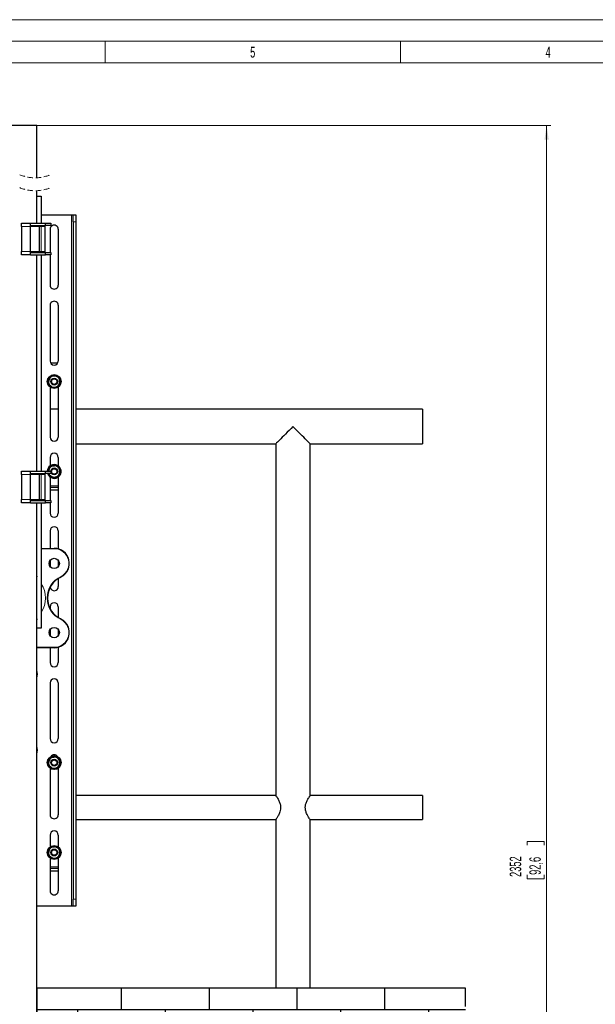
# Model space of a CAD drawing. Header units: millimetres. Extents: x 0 to 4205, y 0 to 2970.
# Tile 27 of 28: x 2346 to 3012, y 1830 to 2970. Entities that reach past the tile are written whole.
import ezdxf

# ---------------------------------------------------------------- set-up
doc = ezdxf.new("R2010")
doc.units = ezdxf.units.MM
doc.header["$LTSCALE"] = 5
doc.linetypes.add('HIDDEN', pattern=[1.905, 1.27, -0.635])
doc.linetypes.add('PHANTOM', pattern=[12.7, 6.35, -1.27, 1.27, -1.27, 1.27, -1.27])
doc.styles.add('SLDTEXTSTYLE0', font='TXT', dxfattribs={"width": 0.605})
doc.styles.add('SLDTEXTSTYLE1', font='TXT', dxfattribs={"width": 0.638186})
doc.dimstyles.new('SLDDIMSTYLE0', dxfattribs={"dimtxt": 12.841593, "dimasz": 16.5, "dimexe": 0, "dimexo": 0.0625, "dimgap": 3.210398, "dimtad": 1, "dimdec": 0, "dimrnd": 1e-09, "dimzin": 12, "dimdsep": 46, "dimtxsty": 'SLDTEXTSTYLE0', "dimsah": 1, "dimcen": 0.09, "dimadec": 0, "dimazin": 3, "dimtfac": 1, "dimtdec": 1, "dimtofl": 0, "dimtmove": 0, "dimatfit": 3, "dimfxl": 0, "dimfrac": 2, "dimtolj": 1, "dimtzin": 12, "dimarcsym": 0})

# ---------------------------------------------------------------- blocks, each defined once
blk = doc.blocks.new('SW_BROKEN_VIEW_0')
at = {"color": 0, "linetype": 'PHANTOM'}
for p, q in [((464, 211.9), (0, 211.9)), ((0, 211.9), (0, 0)), ((464, 0), (464, 211.9)), ((1000.5, 211.9), (504, 211.9)), ((504, 211.9), (504, 0)), ((1000.5, 0), (1000.5, 211.9)), ((0, 0), (464, 0)), ((504, 0), (1000.5, 0))]:
    blk.add_line(p, q, dxfattribs=at)
at = {"color": 0, "linetype": 'Continuous'}
for p, q in [((94.1, 186.7), (94.1, 211.9)), ((195.7, 186.7), (195.7, 211.9)), ((297.3, 186.7), (297.3, 211.9)), ((398.9, 186.7), (398.9, 211.9)), ((602.1, 186.7), (602.1, 211.9)), ((703.7, 186.7), (703.7, 211.9)), ((805.3, 186.7), (805.3, 211.9)), ((906.9, 186.7), (906.9, 211.9)), ((464, 186.7), (0, 186.7)), ((43.3, 135.9), (43.3, 186.7)), ((144.9, 135.9), (144.9, 186.7)), ((246.5, 135.9), (246.5, 186.7)), ((348.1, 135.9), (348.1, 186.7)), ((449.7, 135.9), (449.7, 186.7)), ((1000.5, 186.7), (504, 186.7)), ((551.3, 135.9), (551.3, 186.7)), ((652.9, 135.9), (652.9, 186.7)), ((754.5, 135.9), (754.5, 186.7)), ((856.1, 135.9), (856.1, 186.7)), ((957.7, 135.9), (957.7, 186.7)), ((464, 135.9), (0, 135.9)), ((94.1, 85.1), (94.1, 135.9)), ((195.7, 85.1), (195.7, 135.9)), ((297.3, 85.1), (297.3, 135.9)), ((398.9, 85.1), (398.9, 135.9)), ((1000.5, 135.9), (504, 135.9)), ((602.1, 85.1), (602.1, 135.9)), ((703.7, 85.1), (703.7, 135.9)), ((805.3, 85.1), (805.3, 135.9)), ((906.9, 85.1), (906.9, 135.9)), ((464, 85.1), (0, 85.1)), ((43.3, 34.3), (43.3, 85.1)), ((144.9, 34.3), (144.9, 85.1)), ((246.5, 34.3), (246.5, 85.1)), ((348.1, 34.3), (348.1, 85.1)), ((449.7, 34.3), (449.7, 85.1)), ((1000.5, 85.1), (504, 85.1)), ((551.3, 34.3), (551.3, 85.1)), ((652.9, 34.3), (652.9, 85.1)), ((754.5, 34.3), (754.5, 85.1)), ((856.1, 34.3), (856.1, 85.1)), ((957.7, 34.3), (957.7, 85.1)), ((464, 34.3), (0, 34.3)), ((94.1, 0), (94.1, 34.3)), ((195.7, 0), (195.7, 34.3)), ((297.3, 0), (297.3, 34.3)), ((398.9, 0), (398.9, 34.3)), ((1000.5, 34.3), (504, 34.3)), ((602.1, 0), (602.1, 34.3)), ((703.7, 0), (703.7, 34.3)), ((805.3, 0), (805.3, 34.3)), ((906.9, 0), (906.9, 34.3))]:
    blk.add_line(p, q, dxfattribs=at)
blk = doc.blocks.new('_D_1')
at = {"color": 7, "linetype": 'Continuous', "lineweight": 0}
for p, q in [((2365.7, 2847.6), (2960.9, 2847.6)), ((2955.9, 1155.9), (2955.9, 2847.6)), ((2933.2, 2014.6), (2933.2, 2019)), ((2933.2, 2019), (2952.9, 2019)), ((2952.9, 2019), (2952.9, 2014.6)), ((2933.2, 1980.3), (2933.2, 1975.9)), ((2933.2, 1975.9), (2952.9, 1975.9)), ((2952.9, 1975.9), (2952.9, 1980.3)), ((2387.6, 1155.9), (2960.9, 1155.9))]:
    blk.add_line(p, q, dxfattribs=at)
at = {"color": 7, "linetype": 'Continuous', "lineweight": 18}
for points in [[(2955.9, 2847.6), (2953.4, 2831.1), (2958.4, 2831.1)], [(2955.9, 1155.9), (2958.4, 1172.4), (2953.4, 1172.4)]]:
    blk.add_solid(points, dxfattribs=at)
at = {"color": 7, "linetype": 'Continuous', "lineweight": 18, "char_height": 13.23, "attachment_point": 1, "rotation": 90, "style": 'SLDTEXTSTYLE0'}
for s, insert in [('2352', (2913.2, 1977.9)), ('92,6', (2935.9, 1980.3))]:
    blk.add_mtext(s, dxfattribs=dict(at, insert=insert))

msp = doc.modelspace()

# ---------------------------------------------------------------- linework, layer by layer
at = {"color": 7, "linetype": 'Continuous', "lineweight": 18}
for p, q in [((4205, 2970.000335), (0, 2970.000335)), ((4180, 2945.000335), (25, 2945.000335)), ((2444.583335, 2945.000335), (2444.583335, 2920.000335)), ((2786.666665, 2945.000335), (2786.666665, 2920.000335)), ((2444.583335, 2920.000335), (2102.5, 2920.000335)), ((2786.666665, 2920.000335), (2444.583335, 2920.000335)), ((3128.75, 2920.000335), (2786.666665, 2920.000335))]:
    msp.add_line(p, q, dxfattribs=at)
at = {"color": 7, "linetype": 'Continuous', "lineweight": 25}
for p, q in [((2362.971458, 2847.608519), (2325.650949, 2847.608519)), ((2365.65095, 2847.608519), (2362.971458, 2847.608519)), ((2365.65095, 2787.071181), (2365.65095, 2847.608519)), ((2365.65095, 2734.68595), (2365.65095, 2772.071175)), ((2365.65095, 2765.685938), (2370.65095, 2765.685938)), ((2370.65095, 2765.685938), (2370.65095, 2734.68595)), ((2370.65095, 2744.185947), (2405.650951, 2744.185947)), ((2405.650951, 2744.185947), (2407.650951, 2744.185947)), ((2407.650951, 2744.185947), (2410.65095, 2744.185947)), ((2407.650951, 2736.18596), (2407.650951, 2744.185947)), ((2407.650951, 2736.18596), (2407.650951, 1952.185951)), ((2410.65095, 2744.185947), (2410.65095, 2736.18596)), ((2410.65095, 2736.18596), (2410.65095, 1952.185951)), ((2347.65095, 2734.68595), (2357.65095, 2734.68595)), ((2347.65095, 2730.685942), (2347.65095, 2734.68595)), ((2347.65095, 2730.685942), (2347.65095, 2701.685957)), ((2357.65095, 2734.68595), (2357.65095, 2730.685942)), ((2357.65095, 2734.68595), (2358.231595, 2734.68595)), ((2358.231595, 2731.685959), (2357.65095, 2731.685959)), ((2357.65095, 2730.685942), (2357.65095, 2701.685957)), ((2358.231595, 2734.68595), (2375.65095, 2734.68595)), ((2358.231595, 2731.685959), (2375.65095, 2731.685959)), ((2368.65095, 2701.685957), (2368.65095, 2730.685942)), ((2374.65095, 2730.685942), (2374.65095, 2701.685957)), ((2375.65095, 2731.685959), (2375.65095, 2734.68595)), ((2375.65095, 2734.68595), (2381.650951, 2734.68595)), ((2381.650951, 2731.685959), (2375.65095, 2731.685959)), ((2380.900949, 2727.435939), (2380.900949, 2700.68594)), ((2381.650951, 2734.68595), (2381.650951, 2731.685959)), ((2390.40095, 2727.435939), (2390.40095, 2662.935965)), ((2347.65095, 2697.685949), (2347.65095, 2701.685957)), ((2357.65095, 2701.685957), (2357.65095, 2697.685949)), ((2357.65095, 2700.68594), (2358.231595, 2700.68594)), ((2358.231595, 2700.68594), (2375.65095, 2700.68594)), ((2375.65095, 2697.685949), (2375.65095, 2700.68594)), ((2375.65095, 2700.68594), (2381.650951, 2700.68594)), ((2381.650951, 2700.68594), (2381.650951, 2697.685949)), ((2357.65095, 2697.685949), (2347.65095, 2697.685949)), ((2358.231595, 2697.685949), (2357.65095, 2697.685949)), ((2358.231595, 2697.685949), (2375.65095, 2697.685949)), ((2365.65095, 2447.685949), (2365.65095, 2697.685949)), ((2370.65095, 2697.685949), (2370.65095, 2447.685949)), ((2381.650951, 2697.685949), (2375.65095, 2697.685949)), ((2380.900949, 2697.685949), (2380.900949, 2662.935965)), ((2380.900949, 2639.435939), (2380.900949, 2574.93595)), ((2390.40095, 2639.435939), (2390.40095, 2574.93595)), ((2389.834249, 2572.685949), (2381.46765, 2572.685949)), ((2378.181657, 2550.449066), (2379.729901, 2553.867586)), ((2388.747435, 2558.022998), (2390.93384, 2554.972909)), ((2382.554466, 2544.348918), (2380.368061, 2547.398992)), ((2380.970115, 2546.559118), (2380.423235, 2545.948498)), ((2380.900949, 2544.748761), (2380.900949, 2486.935951)), ((2381.019168, 2545.414768), (2381.447552, 2545.89308)), ((2381.019168, 2545.414768), (2382.174373, 2544.653468)), ((2390.40095, 2544.748761), (2390.40095, 2486.935951)), ((2393.120242, 2551.922835), (2391.572001, 2548.504315)), ((2390.40095, 2519.185953), (2380.900949, 2519.185953)), ((2812.138122, 2519.185953), (2410.65095, 2519.185953)), ((2812.138122, 2519.185953), (2812.138122, 2479.185946)), ((2410.65095, 2479.185946), (2642.138135, 2479.185946)), ((2642.138135, 2479.185946), (2642.138135, 2072.154753)), ((2682.138126, 2479.185946), (2812.138122, 2479.185946)), ((2682.138126, 2072.142713), (2682.138126, 2479.185946)), ((2380.900949, 2463.435955), (2380.900949, 2453.623146)), ((2390.40095, 2463.435955), (2390.40095, 2453.623146)), ((2388.747435, 2454.022988), (2390.93384, 2450.972914)), ((2347.65095, 2447.685949), (2357.65095, 2447.685949)), ((2347.65095, 2443.685949), (2347.65095, 2447.685949)), ((2347.65095, 2443.685949), (2347.65095, 2414.685949)), ((2357.65095, 2447.685949), (2357.65095, 2443.685949)), ((2357.65095, 2447.685949), (2358.231595, 2447.685949)), ((2358.231595, 2444.685951), (2357.65095, 2444.685951)), ((2357.65095, 2443.685949), (2357.65095, 2414.685949)), ((2358.231595, 2447.685949), (2375.65095, 2447.685949)), ((2358.231595, 2444.685951), (2375.65095, 2444.685951)), ((2368.65095, 2414.685949), (2368.65095, 2443.685949)), ((2374.65095, 2443.685949), (2374.65095, 2414.685949)), ((2375.65095, 2444.685951), (2375.65095, 2447.685949)), ((2375.65095, 2447.685949), (2381.650951, 2447.685949)), ((2381.650951, 2444.685951), (2375.65095, 2444.685951)), ((2378.74184, 2447.685949), (2379.729901, 2449.867584)), ((2382.554466, 2440.348908), (2380.368061, 2443.39899)), ((2380.900949, 2440.748751), (2380.900949, 2413.685947)), ((2381.650951, 2447.685949), (2381.650951, 2444.685951)), ((2385.25095, 2440.614931), (2385.25095, 2439.796768)), ((2386.050951, 2439.796768), (2386.050951, 2440.693855)), ((2390.40095, 2440.748751), (2390.40095, 2398.935951)), ((2393.120242, 2447.922833), (2391.572001, 2444.504313)), ((2390.40095, 2428.685948), (2380.900949, 2428.685948)), ((2390.40095, 2425.685949), (2380.900949, 2425.685949)), ((2347.65095, 2410.685949), (2347.65095, 2414.685949)), ((2357.65095, 2410.685949), (2347.65095, 2410.685949)), ((2357.65095, 2414.685949), (2357.65095, 2410.685949)), ((2357.65095, 2413.685947), (2358.231595, 2413.685947)), ((2358.231595, 2410.685949), (2357.65095, 2410.685949)), ((2358.231595, 2413.685947), (2375.65095, 2413.685947)), ((2358.231595, 2410.685949), (2375.65095, 2410.685949)), ((2365.65095, 1549.185924), (2365.65095, 2410.685949)), ((2370.65095, 2410.685949), (2370.65095, 2265.685953)), ((2375.65095, 2410.685949), (2375.65095, 2413.685947)), ((2375.65095, 2413.685947), (2381.650951, 2413.685947)), ((2381.650951, 2410.685949), (2375.65095, 2410.685949)), ((2380.900949, 2410.685949), (2380.900949, 2398.935951)), ((2381.650951, 2413.685947), (2381.650951, 2410.685949)), ((2380.900949, 2378.435951), (2380.900949, 2358.18595)), ((2390.40095, 2378.435951), (2390.40095, 2357.528977)), ((2370.65095, 2358.18595), (2385.65095, 2358.18595)), ((2380.900949, 2344.35167), (2380.900949, 2337.020232)), ((2390.40095, 2344.35167), (2390.40095, 2337.020232)), ((2390.40095, 2323.384827), (2390.40095, 2313.93595)), ((2380.900949, 2290.435951), (2380.900949, 2288.328659)), ((2390.40095, 2290.435951), (2390.40095, 2277.987078)), ((2370.65095, 2265.685953), (2365.65095, 2265.685953)), ((2380.900949, 2264.351673), (2380.900949, 2257.020235)), ((2390.40095, 2264.351673), (2390.40095, 2257.020235)), ((2385.65095, 2243.185952), (2365.65095, 2243.185952)), ((2380.900949, 2243.185952), (2380.900949, 2225.935951)), ((2390.40095, 2243.842929), (2390.40095, 2225.935951)), ((2380.900949, 2202.435948), (2380.900949, 2137.935944)), ((2390.40095, 2202.435948), (2390.40095, 2137.935944)), ((2365.756919, 2128.685958), (2365.65095, 2128.685958)), ((2365.65095, 2122.185953), (2365.99794, 2122.185953)), ((2378.181657, 2109.449066), (2379.729901, 2112.867586)), ((2388.747435, 2117.022998), (2390.93384, 2113.97291)), ((2393.120242, 2110.922836), (2391.572001, 2107.504315)), ((2382.554466, 2103.348918), (2380.368061, 2106.398992)), ((2380.900949, 2103.748761), (2380.900949, 2049.935959)), ((2385.25095, 2103.614934), (2385.25095, 2102.79677)), ((2386.050951, 2102.79677), (2386.050951, 2103.693865)), ((2390.40095, 2103.748761), (2390.40095, 2049.935959)), ((2642.15995, 2072.185956), (2410.65095, 2072.185956)), ((2812.138122, 2072.185956), (2682.107907, 2072.185956)), ((2812.138122, 2072.185956), (2812.138122, 2044.185959)), ((2410.65095, 2044.185959), (2642.168384, 2044.185959)), ((2642.138135, 2044.229172), (2642.138135, 1849.185966)), ((2682.116311, 2044.185959), (2812.138122, 2044.185959)), ((2682.138126, 1849.185966), (2682.138126, 2044.217162)), ((2380.900949, 2026.435964), (2380.900949, 2012.623153)), ((2390.40095, 2026.435964), (2390.40095, 2012.623153)), ((2378.181657, 2005.449079), (2379.729901, 2008.867584)), ((2388.747435, 2013.022981), (2390.93384, 2009.972922)), ((2393.120242, 2006.922833), (2391.572001, 2003.504328)), ((2380.453056, 2002.280406), (2379.76826, 2001.696639)), ((2380.287258, 2001.087837), (2380.920794, 2001.627914)), ((2382.554466, 1999.348901), (2380.368061, 2002.39899)), ((2380.900949, 1999.748759), (2380.900949, 1961.93596)), ((2390.40095, 1999.748759), (2390.40095, 1961.93596)), ((2390.40095, 1987.685941), (2380.900949, 1987.685941)), ((2390.40095, 1984.68595), (2380.900949, 1984.68595)), ((2407.650951, 1944.185965), (2407.650951, 1952.185951)), ((2410.65095, 1952.185951), (2410.65095, 1944.185965)), ((2405.650951, 1944.185965), (2365.65095, 1944.185965)), ((2407.650951, 1944.185965), (2405.650951, 1944.185965)), ((2410.65095, 1944.185965), (2407.650951, 1944.185965)), ((2862.138134, 1849.185966), (2365.65095, 1849.185966))]:
    msp.add_line(p, q, dxfattribs=at)
at = {"color": 8, "linetype": 'Continuous', "lineweight": 18}
for p, q in [((2405.650951, 1944.185965), (2405.650951, 2744.185947)), ((2410.65095, 2736.18596), (2407.650951, 2736.18596)), ((2357.65095, 2730.685942), (2347.65095, 2730.685942)), ((2368.65095, 2730.685942), (2357.65095, 2730.685942)), ((2358.231595, 2734.68595), (2358.231595, 2731.685959)), ((2370.65095, 2730.685942), (2368.65095, 2730.685942)), ((2370.65095, 2730.685942), (2370.65095, 2731.685959)), ((2374.65095, 2730.685942), (2370.65095, 2730.685942)), ((2370.65095, 2701.685957), (2370.65095, 2730.685942)), ((2347.65095, 2701.685957), (2357.65095, 2701.685957)), ((2357.65095, 2701.685957), (2368.65095, 2701.685957)), ((2358.231595, 2700.68594), (2358.231595, 2697.685949)), ((2368.65095, 2701.685957), (2370.65095, 2701.685957)), ((2370.65095, 2700.68594), (2370.65095, 2701.685957)), ((2370.65095, 2701.685957), (2374.65095, 2701.685957)), ((2357.65095, 2443.685949), (2347.65095, 2443.685949)), ((2368.65095, 2443.685949), (2357.65095, 2443.685949)), ((2358.231595, 2447.685949), (2358.231595, 2444.685951)), ((2370.65095, 2443.685949), (2368.65095, 2443.685949)), ((2370.65095, 2443.685949), (2370.65095, 2444.685951)), ((2374.65095, 2443.685949), (2370.65095, 2443.685949)), ((2370.65095, 2414.685949), (2370.65095, 2443.685949)), ((2380.900949, 2430.685952), (2390.40095, 2430.685952)), ((2347.65095, 2414.685949), (2357.65095, 2414.685949)), ((2357.65095, 2414.685949), (2368.65095, 2414.685949)), ((2358.231595, 2413.685947), (2358.231595, 2410.685949)), ((2368.65095, 2414.685949), (2370.65095, 2414.685949)), ((2370.65095, 2413.685947), (2370.65095, 2414.685949)), ((2370.65095, 2414.685949), (2374.65095, 2414.685949)), ((2385.65095, 2357.685951), (2370.65095, 2357.685951)), ((2385.65095, 2358.18595), (2385.65095, 2357.685951)), ((2365.65095, 2243.685953), (2385.65095, 2243.685953)), ((2385.65095, 2243.685953), (2385.65095, 2243.185952)), ((2366.053156, 2126.685954), (2365.65095, 2126.685954)), ((2380.900949, 1989.685945), (2390.40095, 1989.685945)), ((2407.650951, 1952.185951), (2410.65095, 1952.185951))]:
    msp.add_line(p, q, dxfattribs=at)
at = {"color": 7, "linetype": 'Continuous', "lineweight": 25, "flags": 128}
for points in [[(2379.729901, 2553.867586), (2379.839977, 2554.110639), (2381.278142, 2557.286106)], [(2381.278142, 2557.286106), (2382.221876, 2557.379208), (2385.012789, 2557.654552)], [(2385.012789, 2557.654552), (2386.029135, 2557.754822), (2388.747435, 2558.022998)], [(2390.93384, 2554.972909), (2391.089289, 2554.756053), (2393.120242, 2551.922835)], [(2380.368061, 2547.398992), (2380.212611, 2547.615848), (2378.181657, 2550.449066)], [(2382.554466, 2544.348918), (2383.498199, 2544.44202), (2386.289112, 2544.717349)], [(2386.289112, 2544.717349), (2387.305457, 2544.817619), (2390.023759, 2545.085795)], [(2391.572001, 2548.504315), (2391.461922, 2548.261262), (2390.023759, 2545.085795)], [(2662.138145, 2499.185957), (2659.898859, 2496.946655), (2657.687705, 2494.735531), (2655.53255, 2492.580376), (2653.460454, 2490.50828), (2651.497494, 2488.545306), (2649.668347, 2486.716158), (2647.99599, 2485.043816), (2646.501493, 2483.549319), (2645.203661, 2482.251473), (2644.118767, 2481.166579), (2643.26046, 2480.308287), (2642.639589, 2479.6874), (2642.263901, 2479.311712), (2642.138135, 2479.185946)], [(2682.138126, 2479.185946), (2682.01239, 2479.311712), (2681.636702, 2479.6874), (2681.015801, 2480.308287), (2680.157524, 2481.166579), (2679.07263, 2482.251473), (2677.774768, 2483.549319), (2676.280271, 2485.043816), (2674.607944, 2486.716158), (2672.778767, 2488.545306), (2670.815807, 2490.50828), (2668.743711, 2492.580376), (2666.588556, 2494.735531), (2664.377432, 2496.946655), (2662.138145, 2499.185957)], [(2379.729901, 2449.867584), (2379.839977, 2450.110636), (2381.278142, 2453.286104)], [(2381.278142, 2453.286104), (2382.221876, 2453.379214), (2385.012789, 2453.65455)], [(2385.012789, 2453.65455), (2386.029135, 2453.75482), (2388.747435, 2454.022988)], [(2390.93384, 2450.972914), (2391.089289, 2450.756058), (2393.120242, 2447.922833)], [(2380.368061, 2443.39899), (2380.212611, 2443.615846), (2379.445521, 2444.685951)], [(2379.65095, 2444.685951), (2379.918959, 2444.120943), (2380.368061, 2443.39899)], [(2382.554466, 2440.348908), (2383.498199, 2440.442018), (2386.289112, 2440.717354)], [(2383.010544, 2440.273046), (2383.644231, 2440.063238), (2385.25095, 2439.796768)], [(2386.289112, 2440.717354), (2387.305457, 2440.817624), (2390.023759, 2441.085793)], [(2391.572001, 2444.504313), (2391.461922, 2444.261268), (2390.023759, 2441.085793)], [(2380.368061, 2106.398992), (2380.212611, 2106.615849), (2378.181657, 2109.449066)], [(2379.729901, 2112.867586), (2379.839977, 2113.110639), (2381.278142, 2116.286106)], [(2381.278142, 2116.286106), (2382.221876, 2116.379209), (2385.012789, 2116.654552)], [(2385.012789, 2116.654552), (2386.029135, 2116.754822), (2388.747435, 2117.022998)], [(2390.93384, 2113.97291), (2391.089289, 2113.756053), (2393.120242, 2110.922836)], [(2382.554466, 2103.348918), (2383.498199, 2103.44202), (2386.289112, 2103.717349)], [(2383.010544, 2103.273041), (2383.644231, 2103.063233), (2385.25095, 2102.79677)], [(2386.289112, 2103.717349), (2387.305457, 2103.817619), (2390.023759, 2104.085795)], [(2391.572001, 2107.504315), (2391.461922, 2107.261263), (2390.023759, 2104.085795)], [(2379.729901, 2008.867584), (2379.839977, 2009.110652), (2381.278142, 2012.286119)], [(2381.278142, 2012.286119), (2382.221876, 2012.379221), (2385.012789, 2012.654535)], [(2385.012789, 2012.654535), (2386.029135, 2012.75482), (2388.747435, 2013.022981)], [(2390.93384, 2009.972922), (2391.089289, 2009.756051), (2393.120242, 2006.922833)], [(2380.368061, 2002.39899), (2380.212611, 2002.615832), (2378.181657, 2005.449079)], [(2380.287258, 2001.087837), (2381.532395, 2000.03799), (2382.294035, 1999.591164)], [(2382.554466, 1999.348901), (2383.498199, 1999.442003), (2386.289112, 1999.717347)], [(2386.289112, 1999.717347), (2387.305457, 1999.817632), (2390.023759, 2000.085793)], [(2391.572001, 2003.504328), (2391.461922, 2003.26126), (2390.023759, 2000.085793)]]:
    msp.add_lwpolyline(points, dxfattribs=at)
at = {"color": 7, "linetype": 'Continuous', "lineweight": 25}
for centre, radius in [((2385.650948, 2551.185951), 8.000003), ((2385.650951, 2551.185946), 3.999999), ((2385.650948, 2551.185946), 3.199997), ((2385.65095, 2447.18595), 3.999999), ((2385.65095, 2447.185947), 3.2), ((2385.650949, 2340.685951), 6), ((2385.650949, 2260.685952), 6), ((2385.650949, 2110.185948), 7.999996), ((2385.650951, 2110.185946), 3.999999), ((2385.650948, 2110.185947), 3.199997), ((2385.65095, 2006.185955), 7.999996), ((2385.65095, 2006.185941), 4.000002), ((2385.650953, 2006.18596), 3.2)]:
    msp.add_circle(centre, radius, dxfattribs=at)
at = {"color": 7, "linetype": 'HIDDEN', "lineweight": 18}
for centre in [(2363.58845, 2833.663049), (2363.58845, 2818.663049)]:
    msp.add_arc(centre, 46.6375, 247.380135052, 292.619864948, dxfattribs=at)
at = {"color": 7, "linetype": 'Continuous', "lineweight": 25}
for centre, radius, start, end in [((2369.650957, 2730.685952), 1.000007, 90.000390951, 180.000596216), ((2375.650957, 2730.685951), 1.000007, 90.000409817, 180.00055067), ((2385.65095, 2727.435961), 4.75, 359.999734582, 180.000265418), ((2369.650957, 2701.685947), 1.000007, 179.999403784, 269.999609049), ((2375.650957, 2701.685948), 1.000007, 179.99944933, 269.999590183), ((2385.65095, 2662.935943), 4.75, 179.999737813, 0.000262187), ((2385.65095, 2639.435961), 4.75, 359.999734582, 180.000265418), ((2385.65095, 2574.935958), 4.75, 180.000097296, 359.999902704), ((2385.650892, 2551.185973), 7.399943, 128.583437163, 181.958653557), ((2385.650943, 2551.185952), 6.499993, 155.634278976, 215.634317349), ((2385.65097, 2551.18593), 6.500026, 95.634455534, 155.634203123), ((2385.650947, 2551.185914), 7.40003, 69.138493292, 124.083347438), ((2385.650964, 2551.185995), 6.499961, 35.634020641, 95.634454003), ((2385.650968, 2551.185966), 7.399981, 7.548484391, 62.304761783), ((2385.650958, 2551.185949), 6.499993, 335.634278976, 35.634317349), ((2385.650984, 2551.185978), 7.400038, 188.344065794, 225.053281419), ((2385.650979, 2551.185998), 6.500049, 215.634467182, 275.634007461), ((2385.650954, 2551.18597), 7.400013, 248.632432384, 303.232168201), ((2385.650926, 2551.185977), 6.500033, 275.634491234, 335.634167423), ((2385.650933, 2551.185961), 7.400016, 309.933101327, 2.317211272), ((2385.65095, 2486.935959), 4.75, 180.000097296, 359.999902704), ((2385.65095, 2463.435947), 4.75, 0.000094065, 179.999905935), ((2385.650949, 2447.185952), 7.999999, 316.134936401, 176.416700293), ((2385.650953, 2447.185954), 7.400002, 129.269635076, 176.125747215), ((2385.650944, 2447.185965), 6.499987, 95.634256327, 155.63440233), ((2385.650947, 2447.185984), 7.399971, 68.559856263, 123.144979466), ((2385.65094, 2447.18593), 6.500021, 35.634401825, 95.634192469), ((2385.650961, 2447.185964), 7.399986, 8.18359581, 61.964895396), ((2385.650941, 2447.18595), 6.500009, 335.634317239, 35.63426619), ((2369.650944, 2443.685957), 0.999994, 89.999662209, 180.000471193), ((2375.650944, 2443.685956), 0.999995, 89.999681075, 180.000425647), ((2385.650946, 2447.185943), 7.999995, 198.209911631, 316.134999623), ((2385.650945, 2447.185943), 7.399992, 199.745156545, 242.251689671), ((2385.650883, 2447.185964), 6.499933, 155.63417295, 175.588354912), ((2385.65094, 2447.185928), 6.499978, 215.634178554, 275.63441574), ((2385.65091, 2447.186079), 7.400132, 273.098837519, 302.470699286), ((2385.650948, 2447.185957), 6.500006, 275.634319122, 335.63423278), ((2385.650966, 2447.185947), 7.399984, 309.235674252, 5.374384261), ((2369.650957, 2414.685954), 1.000007, 180.000257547, 269.99960905), ((2375.650957, 2414.685955), 1.000007, 180.000303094, 269.999590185), ((2385.65095, 2398.935952), 4.75, 180.000007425, 359.999992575), ((2385.65095, 2378.43595), 4.75, 0.000004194, 179.999995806), ((2385.650949, 2340.685951), 17.5, 297.946133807, 89.999996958), ((2361.650951, 2325.685951), 4.249999, 340.250073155, 19.749926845), ((2404.731807, 2300.685952), 26.844224, 113.909162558, 246.090837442), ((2385.651139, 2340.685552), 17.499558, 293.058094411, 297.946194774), ((2385.65095, 2313.935951), 4.75, 189.350486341, 359.999994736), ((2385.65095, 2290.435951), 4.75, 0.000004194, 179.999995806), ((2361.650952, 2275.685951), 4.249998, 340.250071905, 19.749928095), ((2385.650948, 2260.685953), 17.500001, 270.000005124, 62.053865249), ((2385.651682, 2260.687408), 17.498371, 62.053754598, 66.942182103), ((2385.65095, 2225.935951), 4.75, 180.000007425, 359.999992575), ((2345.650938, 2212.68595), 20.500012, 347.319619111, 12.680380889), ((2385.65095, 2202.435947), 4.75, 0.000004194, 179.999995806), ((2385.65095, 2137.935952), 4.75, 180.000097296, 359.999902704), ((2345.650938, 2124.68595), 20.500012, 347.319619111, 12.680380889), ((2385.650955, 2110.185954), 7.400005, 129.26963954, 182.403239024), ((2385.650919, 2110.185931), 7.399967, 187.450244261, 242.251811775), ((2385.650943, 2110.185952), 6.499993, 155.634278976, 215.634317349), ((2385.65097, 2110.185931), 6.500026, 95.634455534, 155.634203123), ((2385.650943, 2110.185955), 7.399994, 68.559890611, 123.144819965), ((2385.65095, 2114.435953), 4.750002, 35.376582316, 144.623417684), ((2385.650922, 2110.185903), 6.500049, 35.634467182, 95.634007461), ((2385.650984, 2110.185973), 7.399962, 8.183565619, 61.964998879), ((2385.650966, 2110.18595), 7.399984, 309.235674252, 5.374384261), ((2385.650958, 2110.185949), 6.499993, 335.634278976, 35.634317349), ((2385.650979, 2110.185999), 6.500049, 215.634467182, 275.634007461), ((2385.650993, 2110.185784), 7.39983, 273.098325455, 302.471428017), ((2385.650926, 2110.185978), 6.500033, 275.634491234, 335.634167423), ((2385.65095, 2049.935937), 4.75, 179.999737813, 0.000262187), ((2385.65095, 2026.435956), 4.75, 0.000094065, 179.999905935), ((2385.650989, 2006.185944), 7.400039, 129.236854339, 185.380903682), ((2385.650943, 2006.18595), 6.499993, 155.634278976, 215.634317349), ((2385.650873, 2006.186038), 6.499893, 95.633712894, 155.634732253), ((2385.650958, 2006.185956), 7.399994, 67.817972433, 122.473276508), ((2385.650995, 2006.186004), 6.499938, 35.634205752, 95.634747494), ((2385.650912, 2006.185917), 7.400044, 9.116003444, 62.129618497), ((2385.650957, 2006.185957), 7.399992, 308.822103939, 3.489818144), ((2385.650936, 2006.18596), 6.500012, 335.63437523, 35.634221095), ((2385.651134, 2006.186036), 7.400196, 188.178571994, 217.348338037), ((2385.650979, 2006.185996), 6.500049, 215.634467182, 275.634007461), ((2385.650964, 2006.186015), 7.400051, 245.968815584, 302.043826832), ((2385.650934, 2006.185953), 6.50001, 275.634437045, 335.634435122), ((2385.65095, 1961.935938), 4.75, 179.999737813, 0.000262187)]:
    msp.add_arc(centre, radius, start, end, dxfattribs=at)
at = {"color": 8, "linetype": 'Continuous', "lineweight": 18}
for centre, radius, start, end in [((2385.650948, 2340.685951), 17, 298.004820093, 89.99999603), ((2404.731807, 2300.685952), 27.344224, 113.946525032, 246.053474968), ((2345.650949, 2300.685951), 30.000001, 326.442691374, 33.557308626), ((2385.65095, 2260.685953), 17, 269.999997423, 61.995186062)]:
    msp.add_arc(centre, radius, start, end, dxfattribs=at)
at = {"color": 7, "linetype": 'Continuous', "lineweight": 25}
for points, knots in [([(2393.633228, 2325.676513), (2393.635683, 2325.671476), (2393.651764, 2325.638478), (2393.690501, 2325.558929), (2393.74507, 2325.446845), (2393.797863, 2325.338335), (2393.832103, 2325.267928), (2393.848064, 2325.235097), (2393.852171, 2325.226651)], [0, 0, 0, 0, 0.0336023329, 0.22010812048, 0.53054851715, 0.78110580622, 0.94368418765, 1, 1, 1, 1]), ([(2393.633228, 2275.695391), (2393.635683, 2275.700427), (2393.651767, 2275.733423), (2393.6905, 2275.812974), (2393.74507, 2275.925057), (2393.797861, 2276.033568), (2393.832105, 2276.103973), (2393.848064, 2276.136805), (2393.852171, 2276.145253)], [0, 0, 0, 0, 0.0335973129, 0.2201031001, 0.5305460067, 0.7811041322, 0.9436774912, 1, 1, 1, 1]), ([(2642.15995, 2072.154753), (2642.166706, 2072.145097), (2642.25049, 2072.025364), (2642.649313, 2071.450475), (2643.572323, 2070.077043), (2644.726407, 2068.197813), (2645.858682, 2066.059355), (2646.687823, 2064.168469), (2647.325055, 2062.241723), (2647.730462, 2060.375309), (2647.899916, 2058.407101), (2647.768414, 2055.976157), (2647.174284, 2053.493019), (2646.222786, 2051.089243), (2645.288748, 2049.203101), (2644.326205, 2047.522896), (2643.55011, 2046.274991), (2642.809768, 2045.16326), (2642.594742, 2044.840599), (2642.091303, 2044.119342), (2642.167243, 2044.227546), (2642.168384, 2044.229172)], [0, 0, 0, 0, 0.0011542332, 0.0143135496, 0.0685309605, 0.1632239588, 0.2301510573, 0.3054114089, 0.3651540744, 0.428652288, 0.4920367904, 0.5580631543, 0.6663163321, 0.7403532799, 0.8107284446, 0.8731078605, 0.9272964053, 0.9621335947, 0.9872621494, 0.9998086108, 1, 1, 1, 1]), ([(2682.116311, 2044.217162), (2682.109555, 2044.226817), (2682.025771, 2044.34655), (2681.626948, 2044.921439), (2680.703938, 2046.294872), (2679.549854, 2048.174101), (2678.417579, 2050.312559), (2677.588436, 2052.203445), (2676.951214, 2054.130183), (2676.545785, 2055.996583), (2676.376387, 2057.964786), (2676.507868, 2060.395728), (2677.102021, 2062.878857), (2678.053468, 2065.282648), (2678.987516, 2067.168788), (2679.950072, 2068.849002), (2680.726247, 2070.096865), (2681.466358, 2071.208742), (2681.681797, 2071.531148), (2682.184688, 2072.25279), (2682.109048, 2072.144349), (2682.107907, 2072.142713)], [0, 0, 0, 0, 0.0011542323, 0.014313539, 0.0685309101, 0.1632238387, 0.230150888, 0.3054111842, 0.3651538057, 0.4286510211, 0.4920353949, 0.5580617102, 0.6663148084, 0.7403513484, 0.8107264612, 0.8731063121, 0.9272956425, 0.9621322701, 0.9872608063, 0.9998078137, 1, 1, 1, 1])]:
    msp.add_open_spline(points, degree=3, knots=knots, dxfattribs=at)

# ---------------------------------------------------------------- block references
at = {"color": 7, "linetype": 'Continuous'}
msp.add_blockref('SW_BROKEN_VIEW_0', (1861.644249, 1637.309067), dxfattribs=at)

# ---------------------------------------------------------------- texts
at = {"color": 7, "linetype": 'Continuous', "lineweight": 0, "char_height": 12.500055, "attachment_point": 2, "style": 'SLDTEXTSTYLE1'}
for s, insert in [('5', (2615.534733, 2938.674014)), ('4', (2957.618398, 2938.674014))]:
    msp.add_mtext(s, dxfattribs=dict(at, insert=insert))

# ---------------------------------------------------------------- dimensions: what is measured, and where the dimension line sits
at = {"color": 7, "linetype": 'Continuous', "lineweight": 18}
dim = msp.add_linear_dim(base=(2955.87859, 2847.608555), p1=(2387.647974, 1155.885951), p2=(2365.65095, 2847.608555), angle=90, text='2352', dimstyle='SLDDIMSTYLE0', dxfattribs=at)
dim.commit()
dim.dimension.update_dxf_attribs({"geometry": '_D_1', "text_midpoint": (2955.87859, 1997.487591), "dimtype": 160})

doc.saveas('drawing.dxf')
